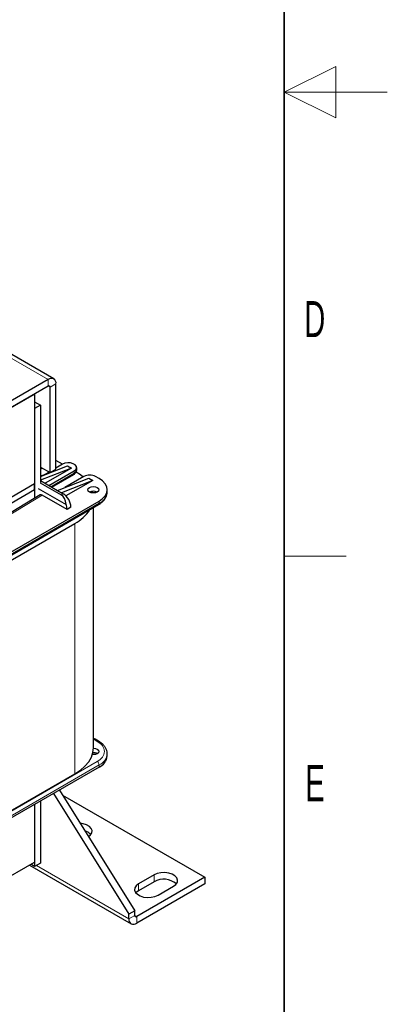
# Model space of a CAD drawing. Header units: millimetres. Extents: x 5 to 418, y 2 to 292.
# Tile 48 of 51: x 382 to 418, y 59 to 154. Entities that reach past the tile are written whole.
import ezdxf

# ---------------------------------------------------------------- set-up
doc = ezdxf.new("R2010")
doc.units = ezdxf.units.MM
doc.layers.add('SLD-0', color=7, linetype='Continuous')
doc.styles.add('SLDTEXTSTYLE0', font='TXT', dxfattribs={"width": 0.605})

msp = doc.modelspace()

# ---------------------------------------------------------------- linework, layer by layer
at = {"color": 7, "linetype": 'Continuous', "lineweight": 25}
for p, q in [((385.6497, 119.4513), (380.3377, 122.5179)), ((385.1164, 119.3985), (376.4426, 114.3912)), ((385.1164, 118.7453), (376.4426, 113.738)), ((385.305, 110.3621), (385.305, 118.6364)), ((385.8707, 110.6887), (385.8707, 118.963)), ((371.1252, 110.6681), (383.7965, 117.9831)), ((383.7964, 117.9832), (383.7965, 117.9831)), ((383.7965, 117.9831), (383.7965, 109.2734)), ((383.7965, 117.2427), (384.3622, 116.9161)), ((384.3622, 116.9161), (383.7965, 116.5896)), ((383.7965, 116.5896), (383.7965, 107.8816)), ((384.3622, 116.9161), (384.3622, 109.3931)), ((384.3622, 109.9947), (386.9832, 111.0149)), ((384.3622, 110.9064), (385.305, 110.3621)), ((384.3622, 110.7178), (384.5255, 110.8121)), ((387.3603, 110.7972), (384.3622, 109.6302)), ((387.3603, 110.7972), (384.8149, 109.3277)), ((386.5117, 111.1781), (385.8707, 111.5481)), ((386.5118, 111.1782), (385.8707, 110.8081)), ((386.9832, 111.0149), (387.3603, 110.7972)), ((387.8775, 110.6338), (387.8775, 110.8516)), ((385.2016, 110.4218), (384.7205, 110.144)), ((385.192, 109.11), (387.6432, 110.525)), ((385.305, 110.3621), (385.8707, 110.6887)), ((385.4587, 108.956), (387.5879, 110.1852)), ((386.0166, 108.6339), (389.0574, 109.8175)), ((388.586, 109.9808), (386.7421, 108.9163)), ((389.0574, 109.8175), (389.4345, 109.5998)), ((390.0568, 109.7848), (389.7174, 109.9808)), ((383.7965, 109.2734), (371.1252, 101.9584)), ((383.7965, 108.6855), (383.7965, 109.2734)), ((384.1548, 108.8379), (386.8444, 107.2851)), ((384.3433, 109.3822), (386.3798, 108.2066)), ((384.3622, 109.589), (386.5684, 108.3154)), ((389.4345, 109.5998), (386.3938, 108.4162)), ((389.4345, 109.5998), (386.8389, 108.1013)), ((383.7965, 108.6855), (371.1252, 101.3705)), ((384.3297, 108.2031), (380.0891, 105.6463)), ((383.7965, 108.6855), (383.7965, 107.8816)), ((386.9455, 106.7913), (384.532, 108.1846)), ((390.8378, 108.4785), (390.8378, 108.6963)), ((372.0882, 96.9267), (390.0015, 107.2679)), ((372.1434, 97.2666), (390.0568, 107.6077)), ((387.3226, 107.009), (386.9455, 106.7913)), ((389.5118, 83.6883), (389.5118, 106.9852)), ((374.5758, 97.8651), (387.6997, 105.4414)), ((390.0015, 84.322), (389.6621, 84.5179)), ((390.0015, 84.322), (389.9987, 84.3236)), ((390.8378, 82.8936), (390.8378, 83.1113)), ((390.0568, 81.805), (372.1434, 71.4639)), ((374.5758, 73.5867), (387.6997, 81.1629)), ((385.6392, 79.2549), (392.9418, 67.5435)), ((386.2049, 79.5814), (393.5075, 67.87)), ((384.3622, 78.5176), (384.3622, 72.4963)), ((386.5083, 79.0948), (400.2957, 71.1355)), ((383.7965, 78.1911), (383.7965, 72.1698)), ((383.7965, 78.1911), (383.7965, 72.6053)), ((374.3976, 67.1794), (383.7965, 72.6053)), ((383.2953, 72.3159), (393.1627, 66.6196)), ((383.7965, 72.1698), (383.4193, 72.3875)), ((384.3622, 72.4963), (383.7965, 72.1698)), ((400.2957, 71.1355), (393.696, 67.3256)), ((395.3931, 71.3533), (393.8846, 70.4824)), ((395.3931, 70.7), (393.8846, 69.8292)), ((400.2957, 71.1355), (400.2957, 70.4823)), ((400.2957, 70.4823), (393.696, 66.6724)), ((395.7702, 69.3939), (397.2787, 70.2647)), ((393.5075, 67.87), (392.9418, 67.5435)), ((393.5075, 67.4345), (393.5075, 67.87)), ((392.9418, 67.108), (392.9418, 67.5435))]:
    msp.add_line(p, q, dxfattribs=at)
at = {"color": 7, "linetype": 'Continuous', "lineweight": 18}
for p, q in [((380.9235, 121.8191), (385.1164, 119.3985)), ((385.1164, 118.7453), (385.1164, 119.3985)), ((385.1164, 118.7453), (385.305, 118.6364)), ((385.8707, 118.963), (385.305, 118.6364)), ((384.4474, 110.8572), (384.3622, 110.808)), ((387.6432, 110.3073), (385.3806, 109.0011)), ((387.6432, 110.525), (387.6432, 110.3073)), ((384.532, 108.1846), (380.2923, 105.6284)), ((386.5684, 108.3154), (386.3798, 108.2066)), ((390.0568, 107.39), (372.1434, 97.0488)), ((390.0568, 107.6077), (390.0568, 107.39)), ((387.6997, 105.4414), (387.6997, 81.1629)), ((389.5288, 84.5047), (389.8682, 84.3088)), ((389.8682, 82.3494), (371.9548, 72.0082)), ((372.1434, 71.6816), (390.0568, 82.0228)), ((390.0568, 82.0228), (390.0568, 81.805)), ((383.985, 72.2786), (392.9418, 67.108)), ((395.3931, 71.3533), (395.3931, 70.7)), ((393.8846, 70.4824), (393.8846, 69.8292)), ((392.9418, 67.108), (393.5075, 67.4345)), ((393.5075, 67.4345), (393.696, 67.3256)), ((393.696, 67.3256), (393.696, 66.6724))]:
    msp.add_line(p, q, dxfattribs=at)
at = {"color": 7, "linetype": 'Continuous', "lineweight": 25, "flags": 128}
for points in [[(387.6432, 110.525), (387.8025, 110.6564), (387.8744, 110.8113), (387.8502, 110.9711), (387.7328, 111.1165), (387.5364, 111.2299), (387.2845, 111.2977), (387.0078, 111.3117), (386.7394, 111.2702), (386.5118, 111.1782)], [(384.7205, 110.144), (384.5042, 110.0606), (384.3622, 110.0369)], [(388.4952, 109.9283), (388.2333, 110.141), (387.8228, 110.4191)], [(390.0568, 107.6077), (390.3884, 107.841), (390.6348, 108.1072), (390.7866, 108.3959), (390.8378, 108.6963), (390.7866, 108.9966), (390.6348, 109.2854), (390.3884, 109.5515), (390.0568, 109.7848)], [(389.8682, 108.914), (389.9838, 108.8141), (390.0244, 108.6963), (389.9838, 108.5785), (389.8682, 108.4786), (389.6952, 108.4118), (389.4911, 108.3884), (389.287, 108.4118), (389.114, 108.4786), (388.9983, 108.5785), (388.9578, 108.6963), (388.9983, 108.8141), (389.114, 108.914), (389.287, 108.9807), (389.4911, 109.0042), (389.6952, 108.9807), (389.8682, 108.914)], [(389.4685, 108.3887), (389.4589, 108.433), (389.424, 108.5662)], [(387.6997, 81.1629), (388.2333, 81.5142), (388.6829, 81.9026), (389.0408, 82.3216), (389.301, 82.764), (389.4589, 83.2222), (389.5118, 83.6883)], [(389.8682, 83.5468), (389.9838, 83.4469), (390.0244, 83.3291), (389.9838, 83.2113), (389.8682, 83.1114), (389.6952, 83.0446), (389.4911, 83.0212), (389.4042, 83.0253)], [(389.5111, 83.6367), (389.6952, 83.6135), (389.8682, 83.5468)], [(389.0153, 75.0743), (389.2094, 75.2297), (389.342, 75.435), (389.3691, 75.6535), (389.2884, 75.8676), (389.1065, 76.0598), (388.8382, 76.2148), (388.5051, 76.3198), (388.2125, 76.3618)], [(397.2787, 70.2647), (397.5061, 70.4401), (397.6387, 70.6454), (397.6658, 70.8639), (397.5851, 71.078), (397.4033, 71.2703), (397.1349, 71.4252), (396.8018, 71.5302), (396.431, 71.5767), (396.0525, 71.5611), (395.6969, 71.4845), (395.3931, 71.3533)], [(393.8846, 70.4824), (393.6571, 70.307), (393.5245, 70.1018), (393.4974, 69.8832), (393.5781, 69.6692), (393.76, 69.4769), (394.0283, 69.322), (394.3614, 69.217), (394.7323, 69.1704), (395.1108, 69.186), (395.4664, 69.2626), (395.7702, 69.3939)], [(393.8846, 69.8292), (393.6571, 69.6538), (393.62, 69.6115)]]:
    msp.add_lwpolyline(points, dxfattribs=at)
at = {"color": 7, "linetype": 'Continuous', "lineweight": 25}
for centre, radius, start, end in [((385.4109, 119.0376), 0.4658, 350.785963, 129.203285), ((385.1901, 118.6551), 0.1165, 350.785963, 129.203285), ((387.4976, 110.6591), 0.3807, 292.476414, 356.203445), ((389.1517, 108.889), 1.2296, 62.609672, 117.390328), ((385.6851, 106.9345), 1.6393, 2.605478, 57.394522), ((389.4911, 107.7506), 0.8198, 62.610024, 117.384599), ((389.5033, 108.6116), 1.3412, 294.374658, 354.305201), ((385.5571, 106.7645), 1.3887, 1.108153, 22.021162), ((385.8374, 108.9389), 3.9624, 298.033786, 327.04448), ((389.4958, 82.3905), 0.8113, 62.677866, 92.964922), ((389.5033, 83.0267), 1.3412, 294.374658, 354.305201), ((388.3554, 74.4584), 1.2066, 42.392998, 74.710258), ((396.3134, 69.0623), 1.8786, 49.106312, 119.333177), ((393.4016, 67.0334), 0.4658, 170.785963, 309.203285), ((393.6224, 67.4159), 0.1165, 170.785963, 309.203285)]:
    msp.add_arc(centre, radius, start, end, dxfattribs=at)
at = {"color": 7, "linetype": 'Continuous', "lineweight": 18}
for centre, radius, start, end in [((387.5163, 110.2911), 0.1279, 304.056351, 7.25583), ((389.9299, 107.3738), 0.1279, 304.056351, 7.25583), ((389.607, 84.3954), 0.1344, 66.067344, 125.584879), ((389.9468, 84.1985), 0.1354, 67.476074, 125.460456), ((389.5319, 83.2225), 1.3095, 293.630462, 355.710215), ((389.6474, 82.0042), 0.4098, 2.605478, 57.394522)]:
    msp.add_arc(centre, radius, start, end, dxfattribs=at)
at = {"color": 7, "linetype": 'Continuous', "lineweight": 25}
for centre, major_axis, ratio, start_param, end_param in [((384.532, 107.858), (-0.2001, 0.3464), 0.5773815, 5.4976321, 6.2940557), ((386.0027, 107.1179), (0.1424, 1.1681), 0.7115205, 4.942074, 5.9892715)]:
    msp.add_ellipse(centre, major_axis=major_axis, ratio=ratio, start_param=start_param, end_param=end_param, dxfattribs=at)
for points, knots in [([(387.5875, 110.1856), (387.63, 110.2131), (387.7192, 110.2709), (387.8174, 110.3954), (387.8768, 110.5227), (387.8703, 110.6038), (387.8683, 110.6288)], [0, 0, 0, 0, 0.2656663, 0.5586906, 0.8640047, 1, 1, 1, 1]), ([(390.0012, 107.2681), (390.0031, 107.2691), (390.0991, 107.3175), (390.2614, 107.4366), (390.4794, 107.6272), (390.6534, 107.8468), (390.7749, 108.0914), (390.8374, 108.3017), (390.8305, 108.4273), (390.8286, 108.4621)], [0, 0, 0, 0, 0.0036574, 0.1812652, 0.3619888, 0.5455623, 0.7326773, 0.925896, 1, 1, 1, 1]), ([(389.6592, 84.5149), (389.6392, 84.5279), (389.5946, 84.5567), (389.5412, 84.574), (389.5118, 84.5836)], [0, 0, 0, 0, 0.4504913, 1, 1, 1, 1]), ([(390.8279, 83.1277), (390.8288, 83.1786), (390.8314, 83.3248), (390.7512, 83.5612), (390.6015, 83.8223), (390.3839, 84.0546), (390.1793, 84.2206), (390.0355, 84.2977), (389.9966, 84.3186)], [0, 0, 0, 0, 0.1081206, 0.310897, 0.5163664, 0.7221804, 0.9246361, 1, 1, 1, 1])]:
    msp.add_open_spline(points, degree=3, knots=knots, dxfattribs=at)
at = {"color": 7, "linetype": 'Continuous', "lineweight": 18}
msp.add_open_spline([(389.8682, 84.3088), (390.059, 84.1724), (390.3526, 83.9627), (390.536, 83.6125), (390.5889, 83.3291), (390.536, 83.0457), (390.3526, 82.6954), (390.059, 82.4857), (389.8682, 82.3494)], degree=3, knots=[0, 0, 0, 0, 0.23945684, 0.36836066, 0.5, 0.63163934, 0.76054316, 1, 1, 1, 1], dxfattribs=at)
at = {"layer": 'SLD-0', "lineweight": 35}
msp.add_line((408, 12), (408, 282.5), dxfattribs=at)
at = {"layer": 'SLD-0', "color": 7, "linetype": 'Continuous', "lineweight": 18}
for p, q in [((413, 149.75), (408, 147.25)), ((413, 144.75), (413, 149.75)), ((418, 147.25), (408, 147.25)), ((408, 147.25), (413, 144.75))]:
    msp.add_line(p, q, dxfattribs=at)
at = {"layer": 'SLD-0', "lineweight": 18}
msp.add_line((408, 102.25), (414, 102.25), dxfattribs=at)

# ---------------------------------------------------------------- texts
at = {"layer": 'SLD-0', "char_height": 3.5, "attachment_point": 2, "style": 'SLDTEXTSTYLE0'}
for s, insert in [('D', (410.9597, 127.0011)), ('E', (410.9816, 82.0011))]:
    msp.add_mtext(s, dxfattribs=dict(at, insert=insert))

doc.saveas('drawing.dxf')
